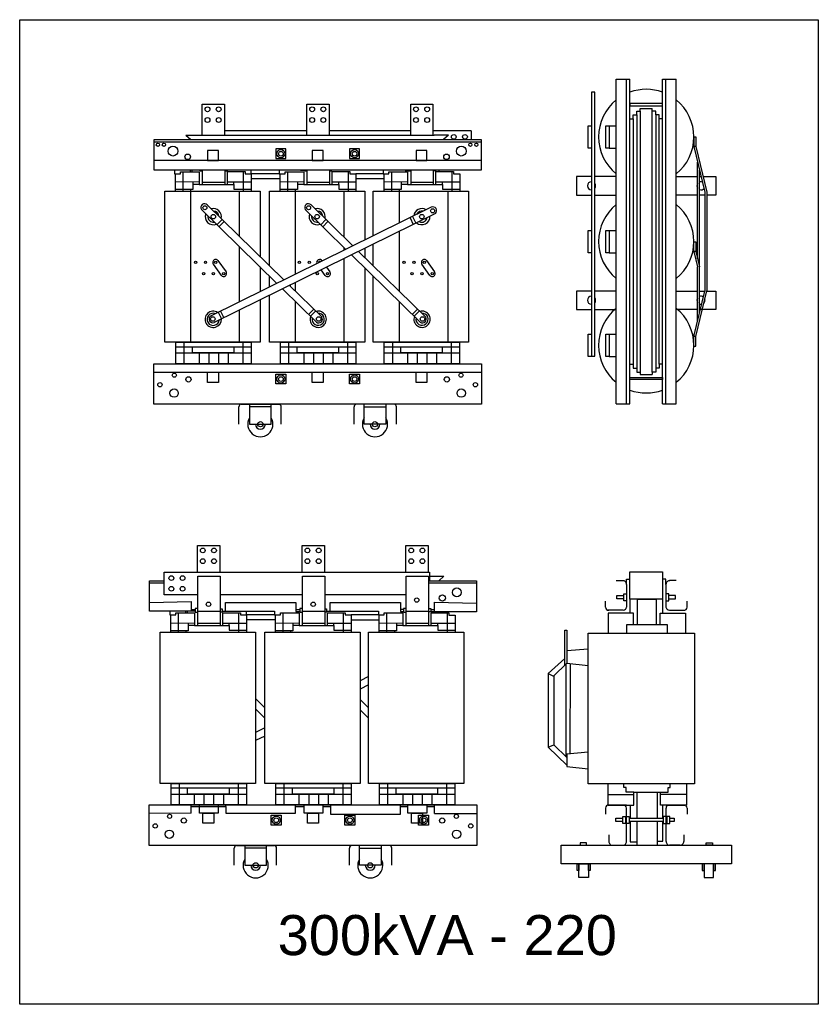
# Model space of a CAD drawing. Header units: millimetres. Extents: x 18098 to 54149, y 8095 to 18524.
# Tile 10 of 17: x 32515 to 35624, y 14689 to 18524. Entities that reach past the tile are written whole.
import ezdxf

# ---------------------------------------------------------------- set-up
doc = ezdxf.new("R2010")
doc.units = ezdxf.units.MM
for name, color, linetype in [('BOBINA', 2, 'Continuous'), ('CULATRA', 1, 'Continuous'), ('DETALHE', 3, 'Continuous'), ('L1', 1, 'Continuous'), ('L2', 2, 'Continuous')]:
    doc.layers.add(name, color=color, linetype=linetype)
doc.styles.get("Standard").update_dxf_attribs({"font": 'arial.ttf'})

msp = doc.modelspace()

# ---------------------------------------------------------------- linework, layer by layer
at = {"layer": 'BOBINA'}
for points in [[(33451, 17432.3), (33451, 17267.7), (33080.1, 17267.7), (33080.1, 17856), (33451, 17856), (33451, 17601.2)], [(33487.6, 17565.4), (33487.6, 17856), (33858.6, 17856), (33858.6, 17665.4)], [(33891.7, 17681.7), (33891.7, 17856), (34262.6, 17856), (34262.6, 17267.7), (33891.7, 17267.7), (33891.7, 17434)], [(33891.7, 17565.4), (33891.7, 17649.6)], [(33858.6, 17633.3), (33858.6, 17597.9)], [(33451, 17560.9), (33451, 17521.7)], [(33487.6, 17482.5), (33487.6, 17525.1)], [(33858.6, 17557.5), (33858.6, 17450.3)], [(33891.7, 17434), (33891.7, 17525.1)], [(33451, 17521.7), (33451, 17464.4)], [(33858.6, 17450.3), (33858.6, 17267.7), (33487.6, 17267.7), (33487.6, 17450.3)]]:
    msp.add_lwpolyline(points, dxfattribs=at)
for points in [[(33061.8, 16138.2), (33432.7, 16138.2), (33432.7, 15549.8), (33061.8, 15549.8)], [(33469.3, 16138.2), (33840.3, 16138.2), (33840.3, 15549.8), (33469.3, 15549.8)], [(33873.4, 16138.2), (34244.3, 16138.2), (34244.3, 15549.8), (33873.4, 15549.8)], [(34727.9, 16135), (35141.4, 16135), (35141.4, 15547.7), (34727.9, 15547.7)]]:
    msp.add_lwpolyline(points, close=True, dxfattribs=at)
at = {"layer": 'CULATRA'}
for p, q in [((33161.9, 18074.4), (33181.6, 18056.9)), ((33633.3, 18090.6), (33312.3, 18090.6)), ((34037.3, 18090.6), (33719.8, 18090.6)), ((34273.1, 18090.6), (34123.9, 18090.6)), ((34184.3, 18074.4), (34128.5, 18074.4)), ((34184.3, 18074.4), (34164.5, 18056.9)), ((34273.1, 18090.6), (34273.1, 18056.9)), ((33038.8, 17937.9), (33038.8, 18056.9)), ((33038.8, 18056.9), (34311.5, 18056.9)), ((33038.8, 18048.2), (34311.5, 18048.2)), ((34311.5, 18056.9), (34311.5, 17937.9)), ((34311.5, 17975.2), (33038.8, 17975.2)), ((34311.5, 17937.9), (33038.8, 17937.9)), ((33118.2, 17937.9), (33118.2, 17924)), ((33118.2, 17924), (33121.9, 17924)), ((33179.1, 17937.9), (33179.1, 17931.6)), ((33185.2, 17937.9), (33185.2, 17931.6)), ((33216.3, 17937.9), (33216.3, 17934.7)), ((33216.3, 17934.7), (33226.9, 17934.7)), ((33322.3, 17934.2), (33313.4, 17934.2)), ((33322.3, 17937.9), (33322.3, 17934.2)), ((33416.7, 17924), (33416.7, 17938.8)), ((33525.7, 17924), (33416.7, 17924)), ((33525.7, 17937.9), (33525.7, 17924)), ((33525.7, 17924), (33529.4, 17924)), ((33608.6, 17937.9), (33608.6, 17937.1)), ((33608.6, 17937.1), (33623.8, 17937.1)), ((33623.8, 17937.9), (33623.8, 17934.7)), ((33623.8, 17934.7), (33634.5, 17934.7)), ((33727.7, 17933.8), (33720.9, 17933.8)), ((33727.7, 17937.9), (33727.7, 17933.8)), ((33929.8, 17924), (33824.2, 17924)), ((33929.8, 17938.8), (33929.8, 17924)), ((33929.8, 17924), (33933.5, 17924)), ((34015.9, 17937.9), (34015.9, 17936.5)), ((34015.9, 17936.5), (34027.9, 17936.5)), ((34027.9, 17937.9), (34027.9, 17934.7)), ((34027.9, 17934.7), (34038.5, 17934.7)), ((34134.2, 17934.9), (34125, 17934.9)), ((34134.2, 17937.9), (34134.2, 17934.9)), ((34148, 17935.2), (34148, 17937.9)), ((33416.7, 17905.7), (33529.4, 17905.7)), ((33824.2, 17904.8), (33933.5, 17904.8)), ((33180.5, 17856), (33180.5, 17267.7)), ((33370.1, 17856), (33370.1, 17680.5)), ((33588, 17856), (33588, 17583.7)), ((33777.6, 17856), (33777.6, 17677.1)), ((33992.1, 17856), (33992.1, 17731.3)), ((34181.7, 17856), (34181.7, 17267.7)), ((33245.2, 17802.9), (33543.9, 17510.2)), ((34117.6, 17793.2), (33258.4, 17369.4)), ((33649.3, 17802.9), (33812.7, 17642.8)), ((33222.4, 17784.8), (33516.5, 17496.7)), ((34133.6, 17769), (33271.8, 17343.9)), ((33626.5, 17784.8), (33785.3, 17629.3)), ((34044.5, 17757.1), (34057.3, 17731.2)), ((33303.4, 17745.9), (33283.2, 17725.3)), ((33311.2, 17738.2), (33291.1, 17717.6)), ((33707.4, 17745.9), (33687.3, 17725.3)), ((33715.3, 17738.2), (33695.1, 17717.6)), ((34034.7, 17752.2), (34047.5, 17726.4)), ((33992.1, 17699.2), (33992.1, 17467)), ((33370.1, 17640.2), (33370.1, 17442.5)), ((33777.6, 17636.8), (33777.6, 17625.5)), ((33807.1, 17607.9), (34074.4, 17346.1)), ((33834.5, 17621.4), (34095, 17366.2)), ((33300.7, 17527.6), (33269.2, 17571.9)), ((33286.7, 17586.4), (33318.7, 17541.5)), ((33588, 17583.7), (33588, 17532)), ((33690.8, 17586.4), (33692.7, 17583.6)), ((33777.6, 17593.4), (33777.6, 17445.8)), ((34112.3, 17527.6), (34080.8, 17571.9)), ((34098.3, 17586.4), (34130.3, 17541.5)), ((33704.8, 17527.6), (33689.1, 17549.7)), ((33709.7, 17559.9), (33722.8, 17541.5)), ((33565.8, 17488.9), (33691, 17366.2)), ((33568.5, 17490.2), (33568.5, 17486.2)), ((33588, 17499.9), (33588, 17467)), ((33538.4, 17475.4), (33670.4, 17346.1)), ((33370.1, 17442.5), (33370.1, 17424.5)), ((33588, 17426.7), (33588, 17267.7)), ((33777.6, 17445.8), (33777.6, 17267.7)), ((33992.1, 17426.7), (33992.1, 17384.4)), ((33287.9, 17384.1), (33300.8, 17358.3)), ((33297.5, 17388.9), (33310.4, 17363.1)), ((33370.1, 17392.4), (33370.1, 17267.7)), ((33659.7, 17396.8), (33639.6, 17376.2)), ((33667.4, 17389.3), (33647.2, 17368.7)), ((33992.1, 17384.4), (33992.1, 17267.7)), ((34063.8, 17396.8), (34043.6, 17376.2)), ((34071.5, 17389.3), (34051.3, 17368.7)), ((33037.5, 17150.6), (34312.9, 17150.6)), ((33409.7, 17026.3), (33409.7, 16948.5)), ((33494.7, 16948.5), (33494.7, 17026.3)), ((33855.7, 16948.5), (33855.7, 17026.3)), ((33940.6, 17026.3), (33940.6, 16948.5)), ((33494.7, 17015.7), (33409.7, 17015.7)), ((33855.7, 17015.7), (33940.6, 17015.7)), ((33409.7, 16948.5), (33494.7, 16948.5)), ((33940.6, 16948.5), (33855.7, 16948.5)), ((34110.2, 16372.7), (34110.2, 16339)), ((33020.5, 16220), (33020.5, 16339)), ((33020.5, 16339), (33077.3, 16339)), ((34106.7, 16339), (34293.2, 16339)), ((34110.2, 16356.5), (34166, 16356.5)), ((34166, 16356.5), (34146.2, 16339)), ((34293.2, 16339), (34293.2, 16217.3)), ((33020.5, 16330.3), (33077.3, 16330.3)), ((34106.7, 16330.3), (34293.2, 16330.3)), ((33020.5, 16254.5), (33182.5, 16257.4)), ((33182.5, 16257.4), (33182.5, 16220)), ((33295.1, 16284.7), (33616.2, 16284.7)), ((33702.6, 16284.7), (34020.2, 16284.7)), ((33198, 16220), (33020.5, 16220)), ((33099.9, 16220), (33099.9, 16206.1)), ((33160.8, 16220), (33160.8, 16213.7)), ((33166.9, 16220), (33166.9, 16213.7)), ((33182.5, 16226.3), (33198, 16226.3)), ((33208.6, 16230.9), (33198, 16230.9)), ((33198, 16230.9), (33198, 16216.8)), ((33295.1, 16229.6), (33304, 16229.6)), ((33304, 16229.6), (33304, 16216.3)), ((33304, 16220.9), (33507.4, 16220.9)), ((33316.1, 16220.9), (33316.1, 16254.6)), ((33316.1, 16254.6), (33590.3, 16254.6)), ((33398.4, 16206.1), (33398.4, 16220.9)), ((33507.4, 16220.9), (33507.4, 16206.1)), ((33590.3, 16254.6), (33590.3, 16219.2)), ((33590.3, 16226.2), (33605.5, 16226.2)), ((33590.3, 16219.2), (33605.5, 16219.2)), ((33616.2, 16230.9), (33605.5, 16230.9)), ((33605.5, 16230.9), (33605.5, 16216.8)), ((33702.6, 16229.2), (33709.4, 16229.2)), ((33709.4, 16229.2), (33709.4, 16215.9)), ((33709.4, 16220.9), (33911.5, 16220.9)), ((33723.8, 16220.9), (33723.8, 16254.3)), ((33723.8, 16254.3), (33997.6, 16254.3)), ((33911.5, 16220.9), (33911.5, 16206.1)), ((33997.6, 16254.3), (33997.6, 16218.6)), ((34009.6, 16226.7), (33997.6, 16226.7)), ((34020.2, 16230.9), (34009.6, 16230.9)), ((34009.6, 16230.9), (34009.6, 16216.8)), ((34106.7, 16230.5), (34115.9, 16230.5)), ((34115.9, 16230.5), (34115.9, 16217.1)), ((34115.9, 16226.3), (34129.7, 16226.3)), ((34129.7, 16217.3), (34129.7, 16255.7)), ((34129.7, 16255.7), (34293.2, 16251.8)), ((33099.9, 16206.1), (33103.6, 16206.1)), ((33198, 16216.8), (33208.6, 16216.8)), ((33304, 16216.3), (33295.1, 16216.3)), ((33507.4, 16206.1), (33398.4, 16206.1)), ((33398.4, 16187.8), (33511.1, 16187.8)), ((33507.4, 16206.1), (33511.1, 16206.1)), ((33605.5, 16216.8), (33616.2, 16216.8)), ((33709.4, 16215.9), (33702.6, 16215.9)), ((33911.5, 16206.1), (33805.9, 16206.1)), ((33805.9, 16186.9), (33915.2, 16186.9)), ((33911.5, 16206.1), (33915.2, 16206.1)), ((33997.6, 16218.6), (34009.6, 16218.6)), ((34009.6, 16216.8), (34020.2, 16216.8)), ((34115.9, 16217.1), (34106.7, 16217.1)), ((34293.2, 16217.3), (34116.6, 16217.3)), ((34804.7, 15547.7), (34804.7, 15465)), ((34867.5, 15533.2), (34867.5, 15547.7)), ((34875.7, 15533.2), (34867.5, 15533.2)), ((34875.7, 15515.9), (34875.7, 15533.2)), ((35039.4, 15515.9), (35039.4, 15533.2)), ((35039.4, 15533.2), (35047.6, 15533.2)), ((35047.6, 15533.2), (35047.6, 15547.7)), ((35110.4, 15547.7), (35110.4, 15465)), ((34804.7, 15506.4), (34905.7, 15506.4)), ((34905.7, 15515.9), (34875.7, 15515.9)), ((34905.7, 15465), (34905.7, 15515.9)), ((34905.7, 15515.9), (35009.4, 15515.9)), ((34917.7, 15515.9), (34917.7, 15414.7)), ((34997.2, 15515.9), (34997.2, 15414.7)), ((35009.4, 15465), (35009.4, 15515.9)), ((35009.4, 15515.9), (35039.4, 15515.9)), ((35110.4, 15506.4), (35009.4, 15506.4)), ((33183.1, 15434.3), (33183.1, 15466.2)), ((33183.1, 15459), (33214.8, 15459)), ((33214.8, 15459), (33317.5, 15459)), ((33317.5, 15459), (33317.5, 15466.2)), ((33317.5, 15459), (33317.5, 15433.3)), ((33589.5, 15433.3), (33589.5, 15466.2)), ((33589.5, 15459.3), (33622.3, 15459.3)), ((33695.7, 15459.7), (33725, 15459.7)), ((33725, 15466.2), (33725, 15430.4)), ((33998.1, 15430.4), (33998.1, 15466.2)), ((33998.1, 15459.2), (34026.4, 15459.2)), ((34099.7, 15459.9), (34129.9, 15459.9)), ((34129.9, 15431.9), (34129.9, 15466.2)), ((34891.2, 15465), (34891.2, 15414.7)), ((35019, 15414.7), (35019, 15465)), ((33183.1, 15434.3), (33019.2, 15432.8)), ((33317.5, 15433.3), (33589.5, 15433.3)), ((33725, 15430.4), (33998.1, 15430.4)), ((34129.9, 15431.9), (34294.6, 15431.9)), ((34891.2, 15401.4), (34891.2, 15322.5)), ((34917.7, 15401.4), (34917.7, 15308.8)), ((34997.2, 15401.4), (34997.2, 15308.8)), ((35019, 15324.7), (35019, 15401.4)), ((33391.4, 15308.4), (33391.4, 15230.6)), ((33476.4, 15230.6), (33476.4, 15308.4)), ((33837.4, 15230.6), (33837.4, 15308.4)), ((33922.3, 15308.4), (33922.3, 15230.6)), ((34891.2, 15322.5), (34917.7, 15322.5)), ((34997.2, 15324.7), (35019, 15324.7)), ((33476.4, 15297.8), (33391.4, 15297.8)), ((33837.4, 15297.8), (33922.3, 15297.8)), ((33391.4, 15230.6), (33476.4, 15230.6)), ((33922.3, 15230.6), (33837.4, 15230.6))]:
    msp.add_line(p, q, dxfattribs=at)
for points in [[(33512.5, 17982.5), (33551.7, 17982.5), (33551.7, 18020.8), (33512.5, 18020.8)], [(33799.4, 17982.5), (33838.5, 17982.5), (33838.5, 18020.8), (33799.4, 18020.8)], [(33037.5, 17184.1), (34312.9, 17184.1), (34312.9, 17026.3), (33037.5, 17026.3)], [(33512.5, 17143.3), (33551.7, 17143.3), (33551.7, 17105.1), (33512.5, 17105.1)], [(33799.4, 17143.3), (33838.5, 17143.3), (33838.5, 17105.1), (33799.4, 17105.1)], [(33019.2, 15466.2), (34294.6, 15466.2), (34294.6, 15308.4), (33019.2, 15308.4)], [(33494.2, 15425.5), (33533.4, 15425.5), (33533.4, 15387.2), (33494.2, 15387.2)], [(33781.1, 15425.5), (33820.2, 15425.5), (33820.2, 15387.2), (33781.1, 15387.2)], [(34067.8, 15425.5), (34107, 15425.5), (34107, 15387.2), (34067.8, 15387.2)], [(34622.8, 15308.8), (35285.9, 15308.8), (35285.9, 15236.5), (34622.8, 15236.5)], [(34697, 15308.8), (34721.1, 15308.8), (34721.1, 15317.8), (34697, 15317.8)], [(35211.7, 15308.8), (35187.6, 15308.8), (35187.6, 15317.8), (35211.7, 15317.8)], [(34685, 15236.5), (34692.4, 15236.5), (34692.4, 15209.9), (34685, 15209.9)], [(34692.4, 15236.5), (34729.1, 15236.5), (34729.1, 15183.4), (34692.4, 15183.4)], [(34729.1, 15236.5), (34736.5, 15236.5), (34736.5, 15209.9), (34729.1, 15209.9)], [(35179.7, 15236.5), (35172.2, 15236.5), (35172.2, 15209.9), (35179.7, 15209.9)], [(35216.3, 15236.5), (35179.7, 15236.5), (35179.7, 15183.4), (35216.3, 15183.4)], [(35223.8, 15236.5), (35216.3, 15236.5), (35216.3, 15209.9), (35223.8, 15209.9)]]:
    msp.add_lwpolyline(points, close=True, dxfattribs=at)
for points in [[(34740.9, 17912.9), (34682.9, 17912.9), (34682.9, 17840.6), (34740.9, 17840.6)], [(34837.1, 17912.9), (34754.7, 17912.9)], [(35071.2, 17912.9), (35154.1, 17912.9)], [(35161.9, 17912.9), (35167.9, 17912.9)], [(35175.6, 17912.9), (35225.5, 17912.9), (35225.5, 17840.6), (35190.3, 17840.6)], [(34754.7, 17840.6), (34837.1, 17840.6)], [(35154.1, 17840.6), (35071.2, 17840.6)], [(35182.6, 17840.6), (35161.9, 17840.6)], [(34740.9, 17467), (34682.9, 17467), (34682.9, 17394.7), (34740.9, 17394.7)], [(34837.1, 17467), (34754.7, 17467)], [(35071.2, 17467), (35154.1, 17467)], [(35161.9, 17467), (35182.6, 17467)], [(35190.3, 17467), (35225.5, 17467), (35225.5, 17394.7), (35161.9, 17394.7)], [(34754.7, 17394.7), (34837.1, 17394.7)], [(35154.1, 17394.7), (35071.2, 17394.7)]]:
    msp.add_lwpolyline(points, dxfattribs=at)
for centre, radius in [((33053.3, 18036.6), 6.21), ((33076.6, 18036.6), 6.21), ((33111.9, 18011.8), 19.2), ((34234.3, 18011.8), 19.2), ((34269.5, 18036.6), 6.21), ((34292.8, 18036.6), 6.21), ((33169.4, 17989.5), 10.8), ((33532.1, 18001.7), 15.8), ((33532.1, 18001.7), 9.16), ((33818.9, 18001.7), 15.8), ((33818.9, 18001.7), 9.16), ((34176.8, 17989.5), 10.8), ((33236.1, 17791.3), 7.78), ((33640.1, 17791.3), 7.78), ((33269, 17756.7), 8.67), ((33673.1, 17756.7), 8.67), ((34080.6, 17756.7), 8.67), ((34122.7, 17779.3), 7.78), ((33200.2, 17578.5), 4.45), ((33238.5, 17578.5), 4.45), ((33278.5, 17578.5), 4.45), ((33604.2, 17578.5), 4.45), ((33642.6, 17578.5), 4.45), ((34011.7, 17578.5), 4.45), ((34050.1, 17578.5), 4.45), ((34090.1, 17578.5), 4.45), ((33231.1, 17534.9), 4.45), ((33269.4, 17534.9), 4.45), ((33309.4, 17534.9), 4.45), ((33673.5, 17534.9), 4.45), ((33713.5, 17534.9), 4.45), ((34042.6, 17534.9), 4.45), ((34081, 17534.9), 4.45), ((34121, 17534.9), 4.45), ((33267, 17358.1), 8.94), ((33679.4, 17358.1), 8.94), ((34083.4, 17358.1), 8.94), ((33117.1, 17139.4), 8.06), ((33532.1, 17124.2), 15.8), ((33818.9, 17124.2), 15.8), ((34233.3, 17139.4), 8.06), ((33061.1, 17102.1), 8.48), ((33172.3, 17122.9), 10.2), ((33532.1, 17124.2), 9.16), ((33818.9, 17124.2), 9.16), ((34178.1, 17122.9), 10.2), ((34289.3, 17102.1), 8.48), ((33116.3, 17069.4), 16.1), ((34234.1, 17069.4), 16.1), ((33452.2, 16948.5), 10.1), ((33898.2, 16948.5), 10.1), ((34216.9, 16293.6), 17.4), ((34060.7, 16263.4), 8.61), ((34160.5, 16271.5), 11.8), ((33250.3, 16247.2), 8.61), ((33657.8, 16247.2), 8.61), ((33098.8, 15421.6), 8.06), ((33154, 15405), 10.2), ((33513.8, 15406.3), 15.8), ((33513.8, 15406.3), 9.16), ((33800.6, 15406.3), 15.8), ((33800.6, 15406.3), 9.16), ((34087.4, 15406.3), 15.8), ((34087.4, 15406.3), 9.16), ((34159.8, 15405), 10.2), ((34215, 15421.6), 8.06), ((33042.8, 15384.2), 8.48), ((34271, 15384.2), 8.48), ((33098, 15351.6), 16.1), ((34215.8, 15351.6), 16.1), ((33433.9, 15230.6), 10.1), ((33879.9, 15230.6), 10.1)]:
    msp.add_circle(centre, radius, dxfattribs=at)
for centre, radius, start, end in [((33235.1, 17792.2), 14.7, 46.642, 210.024), ((33639.2, 17792.2), 14.7, 46.642, 210.024), ((34123.8, 17779.9), 14.7, 311.8674, 115.2494), ((33269, 17756.7), 31.5, 159.0021, 292.1868), ((33269, 17756.7), 31.5, 159.0021, 292.1868), ((33269, 17756.7), 21.7, 170.7808, 280.4081), ((33269, 17756.7), 31.5, 346.7722, 104.4167), ((33269, 17756.7), 31.5, 346.7722, 104.4167), ((33269, 17756.7), 21.7, 4.2638, 86.9251), ((33673.1, 17756.7), 31.5, 159.0021, 292.1868), ((33673.1, 17756.7), 31.5, 159.0021, 292.1868), ((33673.1, 17756.7), 21.7, 170.7808, 280.4081), ((33673.1, 17756.7), 31.5, 346.7722, 104.4167), ((33673.1, 17756.7), 31.5, 346.7722, 104.4167), ((33673.1, 17756.7), 21.7, 4.2638, 86.9251), ((34080.6, 17756.7), 31.5, 57.4747, 175.1192), ((34080.6, 17756.7), 31.5, 57.4747, 175.1192), ((34080.6, 17756.7), 31.5, 229.7046, 2.8893), ((34080.6, 17756.7), 31.5, 229.7046, 2.8893), ((34080.6, 17756.7), 21.7, 74.9663, 157.6276), ((34080.6, 17756.7), 21.7, 241.4833, 351.1106), ((33278.5, 17578.5), 11.4, 26.9095, 215.3387), ((33682.6, 17578.5), 11.4, 26.9095, 205.7743), ((33682.6, 17578.5), 4.45, 27.4774, 205.0295), ((34090.1, 17578.5), 11.4, 26.9095, 215.3387), ((33309.4, 17534.9), 11.4, 210.637, 35.4323), ((33713.5, 17534.9), 11.4, 210.637, 35.4323), ((34121, 17534.9), 11.4, 210.637, 35.4323), ((33268.6, 17356.6), 31.7, 56.8542, 2.7277), ((33268.6, 17356.6), 23.7, 69.111, 353.8189), ((33266.7, 17357.5), 14.5, 124.871, 290.4644), ((33677.3, 17357.2), 31.7, 159.3603, 105.2339), ((33677.3, 17357.2), 23.7, 168.2691, 92.9771), ((34081.4, 17357.2), 31.7, 159.3603, 105.2339), ((34081.4, 17357.2), 23.7, 168.2691, 92.9771), ((33679.4, 17357.5), 14.5, 231.6236, 37.217), ((34083.5, 17357.5), 14.5, 231.6236, 37.217), ((33452.2, 16948.5), 49, 150.1435, 29.8565), ((33452.2, 16948.5), 19.3, 180, 0), ((33898.2, 16948.5), 49, 150.1435, 29.8565), ((33898.2, 16948.5), 19.3, 180, 0), ((33433.9, 15230.6), 49, 150.1435, 29.8565), ((33433.9, 15230.6), 19.3, 180, 0), ((33879.9, 15230.6), 49, 150.1435, 29.8565), ((33879.9, 15230.6), 19.3, 180, 0)]:
    msp.add_arc(centre, radius, start, end, dxfattribs=at)
at = {"layer": 'DETALHE'}
for p, q in [((33377.4, 17026.3), (33524.7, 17026.3)), ((33973, 17026.3), (33825.7, 17026.3)), ((33368.8, 16949.1), (33368.8, 17015.8)), ((33533.3, 16949.1), (33533.3, 17015.8)), ((33817.1, 16949.1), (33817.1, 17015.8)), ((33981.6, 16949.1), (33981.6, 17015.8)), ((34837.1, 16339.1), (34863.6, 16339.1)), ((35071.2, 16339.1), (35044.7, 16339.1)), ((34877.5, 16324.4), (34877.5, 16235.8)), ((35030.9, 16324.4), (35030.9, 16235.8)), ((34795.2, 16235.8), (34795.2, 16259.2)), ((35113.2, 16235.8), (35113.2, 16259.2)), ((34864.2, 16224.2), (34804.7, 16224.2)), ((35044.2, 16224.2), (35103.6, 16224.2)), ((34795.2, 15453.4), (34795.2, 15430)), ((34804.7, 15465), (34905.7, 15465)), ((34877.5, 15465), (34804.7, 15465)), ((34877.5, 15323.4), (34877.5, 15453.4)), ((35110.4, 15465), (35009.4, 15465)), ((35104, 15465), (35009.4, 15465)), ((35031.3, 15465), (35104, 15465)), ((35031.3, 15323.4), (35031.3, 15453.4)), ((35113.5, 15453.4), (35113.5, 15430)), ((34808.5, 15349.3), (34808.5, 15323.4)), ((35100.3, 15349.3), (35100.3, 15323.4)), ((33359.1, 15308.4), (33506.4, 15308.4)), ((33954.7, 15308.4), (33807.4, 15308.4)), ((34822.3, 15308.8), (34863.6, 15308.8)), ((35086.4, 15308.8), (35045.1, 15308.8)), ((33350.5, 15231.3), (33350.5, 15297.9)), ((33515, 15231.3), (33515, 15297.9)), ((33798.8, 15231.3), (33798.8, 15297.9)), ((33963.3, 15231.3), (33963.3, 15297.9))]:
    msp.add_line(p, q, dxfattribs=at)
for centre, radius, start, end in [((33379.5, 17015.8), 10.7, 101.207, 180), ((33522.6, 17015.8), 10.7, 0, 78.793), ((33827.8, 17015.8), 10.7, 101.207, 180), ((33970.9, 17015.8), 10.7, 0, 78.793), ((34862.8, 16324.4), 14.7, 0, 93.3125), ((35045.6, 16324.4), 14.7, 86.6875, 180), ((34806.9, 16235.8), 11.7, 180, 277.5762), ((34864.2, 16237.5), 13.3, 269.8365, 352.5873), ((35044.1, 16237.5), 13.3, 187.4127, 270.1635), ((35101.4, 16235.8), 11.7, 262.4238, 0), ((34806.9, 15453.4), 11.7, 82.4238, 180), ((34865.7, 15453.4), 11.7, 0, 97.5762), ((35043, 15453.4), 11.7, 82.4238, 180), ((35101.8, 15453.4), 11.7, 0, 97.5762), ((33361.2, 15297.9), 10.7, 101.207, 180), ((33504.3, 15297.9), 10.7, 0, 78.793), ((33809.5, 15297.9), 10.7, 101.207, 180), ((33952.6, 15297.9), 10.7, 0, 78.793), ((34823.2, 15323.4), 14.7, 180, 273.3125), ((34862.8, 15323.4), 14.7, 266.6875, 0), ((35046, 15323.4), 14.7, 180, 273.3125), ((35085.6, 15323.4), 14.7, 266.6875, 0)]:
    msp.add_arc(centre, radius, start, end, dxfattribs=at)
at = {"layer": 'L1'}
for p, q in [((34837.1, 17027.1), (34837.1, 18292)), ((34837.1, 18292), (34890.7, 18292)), ((34877.5, 17027.1), (34877.5, 18292)), ((34890.7, 17027.1), (34890.7, 18292)), ((35017.6, 17027.1), (35017.6, 18292)), ((35017.6, 18292), (35071.2, 18292)), ((35030.9, 17027.1), (35030.9, 18292)), ((35071.2, 17027.1), (35071.2, 18292)), ((33225.7, 18074.4), (33225.7, 18194.5)), ((33225.7, 18194.5), (33312.3, 18194.5)), ((33312.3, 18194.5), (33312.3, 18074.4)), ((33633.3, 18074.4), (33633.3, 18194.5)), ((33633.3, 18194.5), (33719.8, 18194.5)), ((33719.8, 18194.5), (33719.8, 18074.4)), ((34037.3, 18074.4), (34037.3, 18194.5)), ((34037.3, 18194.5), (34123.9, 18194.5)), ((34123.9, 18194.5), (34123.9, 18074.4)), ((34930.9, 18167.7), (34930.9, 18177.3)), ((34930.9, 18177.3), (34977.5, 18177.3)), ((34977.5, 18167.7), (34977.5, 18177.3)), ((34890.5, 18137.3), (34903.6, 18137.3)), ((34903.6, 18137.3), (34903.6, 18152.5)), ((34903.6, 18152.5), (34917.2, 18152.5)), ((34903.6, 18137.3), (34903.6, 17181.7)), ((34917.2, 18152.5), (34917.2, 18167.7)), ((34917.2, 18167.7), (34930.9, 18167.7)), ((34917.2, 18152.5), (34917.2, 17166.5)), ((34930.9, 18167.7), (34930.9, 17151.3)), ((34991.1, 18167.7), (34977.5, 18167.7)), ((34977.5, 17151.3), (34977.5, 18167.7)), ((34991.1, 18152.5), (34991.1, 18167.7)), ((35004.8, 18152.5), (34991.1, 18152.5)), ((34991.1, 18152.5), (34991.1, 17166.5)), ((35004.8, 18137.3), (35004.8, 18152.5)), ((35017.8, 18137.3), (35004.8, 18137.3)), ((35004.8, 17181.7), (35004.8, 18137.3)), ((34809.9, 18110.3), (34837.1, 18110.3)), ((33161.9, 18074.4), (34128.5, 18074.4)), ((35139.6, 18067), (35139.6, 18029.7)), ((35139.6, 18067), (35147.4, 18067)), ((35147.4, 18067), (35147.4, 18029.7)), ((34809.9, 18023.8), (34837.1, 18023.8)), ((35139.6, 18029.7), (35182.6, 17852.2)), ((35147.4, 18029.7), (35139.6, 18029.7)), ((35147.4, 18029.7), (35190.3, 17852)), ((35154.1, 17592.7), (35154.1, 17968.3)), ((33121.9, 17856), (33121.9, 17924)), ((33121.9, 17924), (33140.9, 17924)), ((33140.9, 17924), (33140.9, 17931.6)), ((33140.9, 17931.6), (33213.6, 17931.6)), ((33140.9, 17924), (33140.9, 17924)), ((33150.4, 17931.6), (33150.4, 17856)), ((33213.6, 17931.6), (33213.6, 17924)), ((33213.6, 17924), (33213.6, 17882.1)), ((33226.9, 17882.1), (33226.9, 17937.9)), ((33313.4, 17937.9), (33313.4, 17882.1)), ((33323.8, 17882.1), (33323.8, 17932)), ((33323.8, 17932), (33392.9, 17932)), ((33385.8, 17932), (33385.8, 17856)), ((33392.9, 17932), (33392.9, 17924)), ((33392.9, 17924), (33416.7, 17924)), ((33416.7, 17924), (33416.7, 17856)), ((33529.4, 17856), (33529.4, 17924)), ((33529.4, 17924), (33548.4, 17924)), ((33548.4, 17924), (33548.4, 17931.6)), ((33548.4, 17931.6), (33621.1, 17931.6)), ((33548.4, 17924), (33548.4, 17924)), ((33557.9, 17931.6), (33557.9, 17856)), ((33621.1, 17931.6), (33621.1, 17924)), ((33621.1, 17924), (33621.1, 17882.1)), ((33634.5, 17882.1), (33634.5, 17937.9)), ((33720.9, 17937.9), (33720.9, 17882.1)), ((33731.3, 17879.2), (33731.3, 17932)), ((33731.3, 17932), (33800.4, 17932)), ((33793.3, 17932), (33793.3, 17856)), ((33800.4, 17932), (33800.4, 17924)), ((33800.4, 17924), (33824.2, 17924)), ((33824.2, 17924), (33824.2, 17856)), ((33933.5, 17856), (33933.5, 17924)), ((33933.5, 17924), (33952.5, 17924)), ((33952.5, 17924), (33952.5, 17931.6)), ((33952.5, 17931.6), (34025.2, 17931.6)), ((33952.5, 17924), (33952.5, 17924)), ((33962, 17931.6), (33962, 17856)), ((34025.2, 17931.6), (34025.2, 17924)), ((34025.2, 17924), (34025.2, 17882.1)), ((34038.5, 17882.1), (34038.5, 17937.9)), ((34125, 17937.9), (34125, 17882.1)), ((34135.4, 17879.2), (34135.4, 17932)), ((34135.4, 17932), (34204.5, 17932)), ((34197.4, 17932), (34197.4, 17856)), ((34204.5, 17932), (34204.5, 17923.2)), ((34204.5, 17923.2), (34228.3, 17923.2)), ((34228.3, 17923.2), (34228.3, 17856)), ((35161.9, 17560.6), (35161.9, 17937.6)), ((33121.9, 17891.7), (33213.6, 17893.2)), ((33188.9, 17892.8), (33188.9, 17862.1)), ((33213.6, 17882.1), (33188.9, 17882.1)), ((33213.6, 17882.1), (33349.5, 17882.1)), ((33226.9, 17891.5), (33313.4, 17891.5)), ((33323.8, 17891.6), (33416.7, 17891.6)), ((33349.5, 17882.1), (33349.5, 17891.6)), ((33349.5, 17882.1), (33349.5, 17863.7)), ((33529.4, 17891.7), (33621.1, 17893.2)), ((33596.4, 17892.8), (33596.4, 17862.1)), ((33621.1, 17882.1), (33596.4, 17882.1)), ((33621.1, 17882.1), (33757, 17882.1)), ((33634.5, 17891.5), (33720.9, 17891.5)), ((33731.3, 17891.6), (33824.2, 17891.6)), ((33757, 17882.1), (33757, 17891.6)), ((33757, 17882.1), (33757, 17863.7)), ((33933.5, 17891.7), (34025.2, 17893.2)), ((34000.5, 17892.8), (34000.5, 17862.1)), ((34025.2, 17882.1), (34000.5, 17882.1)), ((34025.2, 17882.1), (34161, 17882.1)), ((34038.5, 17891.5), (34125, 17891.5)), ((34135.4, 17891.6), (34228.3, 17891.6)), ((34161, 17882.1), (34161, 17891.6)), ((34161, 17882.1), (34161, 17863.7)), ((33188.9, 17862.1), (33121.9, 17862.1)), ((33180.5, 17862.1), (33180.5, 17856)), ((33349.5, 17863.7), (33416.7, 17863.7)), ((33596.4, 17862.1), (33529.4, 17862.1)), ((33588, 17862.1), (33588, 17856)), ((33757, 17863.7), (33824.2, 17863.7)), ((34000.5, 17862.1), (33933.5, 17862.1)), ((33992.1, 17862.1), (33992.1, 17856)), ((34161, 17863.7), (34228.3, 17863.7)), ((35182.6, 17852.2), (35182.6, 17466.9)), ((35190.3, 17852), (35190.3, 17467.1)), ((34809.9, 17702.8), (34837.1, 17702.8)), ((35139.6, 17620.8), (35139.6, 17658.1)), ((35139.6, 17658.1), (35147.4, 17658.1)), ((35147.4, 17658.1), (35147.4, 17620.8)), ((34809.9, 17616.3), (34837.1, 17616.3)), ((35139.6, 17620.8), (35154.1, 17560.8)), ((35147.4, 17620.8), (35139.6, 17620.8)), ((35147.4, 17620.8), (35161.9, 17560.6)), ((35154.1, 17349.3), (35154.1, 17560.8)), ((35161.9, 17381.4), (35161.9, 17560.6)), ((35139.6, 17289.3), (35182.6, 17466.9)), ((35147.4, 17289.3), (35190.3, 17467.1)), ((34809.9, 17298.7), (34837.1, 17298.7)), ((35139.6, 17252), (35139.6, 17289.3)), ((35147.4, 17289.3), (35139.6, 17289.3)), ((35147.4, 17252), (35147.4, 17289.3)), ((33122.7, 17250.1), (33416.3, 17250.1)), ((33122.7, 17225.9), (33416.3, 17225.9)), ((33213.3, 17225.9), (33213.3, 17184.1)), ((33251, 17225.9), (33251, 17184.1)), ((33288.6, 17225.9), (33288.6, 17184.1)), ((33326.3, 17225.9), (33326.3, 17184.1)), ((33530.2, 17250.1), (33823.8, 17250.1)), ((33530.2, 17225.9), (33823.8, 17225.9)), ((33620.8, 17225.9), (33620.8, 17184.1)), ((33658.5, 17225.9), (33658.5, 17184.1)), ((33696.1, 17225.9), (33696.1, 17184.1)), ((33733.8, 17225.9), (33733.8, 17184.1)), ((33934.3, 17250.1), (34227.9, 17250.1)), ((33934.3, 17225.9), (34227.9, 17225.9)), ((34024.9, 17225.9), (34024.9, 17184.1)), ((34062.5, 17225.9), (34062.5, 17184.1)), ((34100.2, 17225.9), (34100.2, 17184.1)), ((34137.9, 17225.9), (34137.9, 17184.1)), ((35139.6, 17252), (35147.4, 17252)), ((34809.9, 17212.2), (34837.1, 17212.2)), ((34890.5, 17181.7), (34903.6, 17181.7)), ((34903.6, 17181.7), (34903.6, 17166.5)), ((35017.8, 17181.7), (35004.8, 17181.7)), ((35004.8, 17181.7), (35004.8, 17166.5)), ((34903.6, 17166.5), (34917.2, 17166.5)), ((34917.2, 17166.5), (34917.2, 17151.3)), ((34917.2, 17151.3), (34930.9, 17151.3)), ((34930.9, 17151.3), (34930.9, 17141.8)), ((34930.9, 17141.8), (34977.5, 17141.8)), ((34977.5, 17151.3), (34977.5, 17141.8)), ((34991.1, 17151.3), (34977.5, 17151.3)), ((35004.8, 17166.5), (34991.1, 17166.5)), ((34991.1, 17166.5), (34991.1, 17151.3)), ((34837.1, 17027.1), (34890.7, 17027.1)), ((35017.6, 17027.1), (35071.2, 17027.1)), ((33207.4, 16372.7), (33207.4, 16476.6)), ((33207.4, 16476.6), (33294, 16476.6)), ((33294, 16476.6), (33294, 16372.7)), ((33615, 16372.7), (33615, 16476.6)), ((33615, 16476.6), (33701.5, 16476.6)), ((33701.5, 16476.6), (33701.5, 16372.7)), ((34019, 16372.7), (34019, 16476.6)), ((34019, 16476.6), (34105.6, 16476.6)), ((34105.6, 16476.6), (34105.6, 16372.7)), ((33077.3, 16283.8), (33077.3, 16372.7)), ((33077.3, 16372.7), (34110.2, 16372.7)), ((33208.6, 16164.2), (33208.6, 16356.5)), ((33208.6, 16356.5), (33295.1, 16356.5)), ((33295.1, 16356.5), (33295.1, 16164.2)), ((33616.2, 16164.2), (33616.2, 16356.5)), ((33616.2, 16356.5), (33702.6, 16356.5)), ((33702.6, 16356.5), (33702.6, 16164.2)), ((34020.2, 16164.2), (34020.2, 16356.5)), ((34020.2, 16356.5), (34106.7, 16356.5)), ((34106.7, 16356.5), (34106.7, 16164.2)), ((34877.5, 16324.4), (34877.5, 16344.9)), ((34877.5, 16344.9), (34890.7, 16344.9)), ((35030.9, 16344.9), (35017.6, 16344.9)), ((35030.9, 16324.4), (35030.9, 16344.9)), ((33208.6, 16283.8), (33077.3, 16283.8)), ((34890.7, 16266.6), (34890.7, 16212.4)), ((35017.6, 16266.6), (35017.6, 16212.4)), ((33208.6, 16220.9), (33295.1, 16220.9)), ((33616.2, 16220.9), (33702.6, 16220.9)), ((34020.2, 16220.9), (34106.7, 16220.9)), ((33103.6, 16138.2), (33103.6, 16206.1)), ((33103.6, 16206.1), (33122.6, 16206.1)), ((33122.6, 16206.1), (33122.6, 16213.7)), ((33122.6, 16213.7), (33195.3, 16213.7)), ((33122.6, 16206.1), (33122.6, 16206.1)), ((33132.1, 16213.7), (33132.1, 16138.2)), ((33195.3, 16213.7), (33195.3, 16206.1)), ((33195.3, 16206.1), (33195.3, 16164.2)), ((33305.5, 16164.2), (33305.5, 16214.1)), ((33305.5, 16214.1), (33374.6, 16214.1)), ((33367.5, 16214.1), (33367.5, 16138.2)), ((33374.6, 16214.1), (33374.6, 16206.1)), ((33374.6, 16206.1), (33398.4, 16206.1)), ((33398.4, 16206.1), (33398.4, 16138.2)), ((33511.1, 16138.2), (33511.1, 16206.1)), ((33511.1, 16206.1), (33530.1, 16206.1)), ((33530.1, 16206.1), (33530.1, 16213.7)), ((33530.1, 16213.7), (33602.8, 16213.7)), ((33530.1, 16206.1), (33530.1, 16206.1)), ((33539.6, 16213.7), (33539.6, 16138.2)), ((33602.8, 16213.7), (33602.8, 16206.1)), ((33602.8, 16206.1), (33602.8, 16164.2)), ((33713, 16161.3), (33713, 16214.1)), ((33713, 16214.1), (33782.1, 16214.1)), ((33775, 16214.1), (33775, 16138.2)), ((33782.1, 16214.1), (33782.1, 16206.1)), ((33782.1, 16206.1), (33805.9, 16206.1)), ((33805.9, 16206.1), (33805.9, 16138.2)), ((33915.2, 16138.2), (33915.2, 16206.1)), ((33915.2, 16206.1), (33934.2, 16206.1)), ((33934.2, 16206.1), (33934.2, 16213.7)), ((33934.2, 16213.7), (34006.9, 16213.7)), ((33934.2, 16206.1), (33934.2, 16206.1)), ((33943.7, 16213.7), (33943.7, 16138.2)), ((34006.9, 16213.7), (34006.9, 16206.1)), ((34006.9, 16206.1), (34006.9, 16164.2)), ((34117.1, 16161.3), (34117.1, 16214.1)), ((34117.1, 16214.1), (34186.2, 16214.1)), ((34179.1, 16214.1), (34179.1, 16138.2)), ((34186.2, 16214.1), (34186.2, 16205.3)), ((34186.2, 16205.3), (34210, 16205.3)), ((34210, 16205.3), (34210, 16138.2)), ((34904.5, 16212.4), (34806.1, 16212.4)), ((34806.1, 16212.4), (34806.1, 16135)), ((34904.5, 16166.6), (34904.5, 16212.4)), ((35008.7, 16166.6), (35008.7, 16212.4)), ((35008.7, 16212.4), (35107.1, 16212.4)), ((35107.1, 16212.4), (35107.1, 16135)), ((33103.6, 16173.9), (33195.3, 16175.4)), ((33170.6, 16144.2), (33103.6, 16144.2)), ((33162.2, 16144.2), (33162.2, 16138.2)), ((33170.6, 16175), (33170.6, 16144.2)), ((33195.3, 16164.2), (33170.6, 16164.2)), ((33195.3, 16164.2), (33331.2, 16164.2)), ((33208.6, 16173.6), (33295.1, 16173.6)), ((33305.5, 16173.7), (33398.4, 16173.7)), ((33331.2, 16164.2), (33331.2, 16173.7)), ((33331.2, 16164.2), (33331.2, 16145.8)), ((33331.2, 16145.8), (33398.4, 16145.8)), ((33511.1, 16173.9), (33602.8, 16175.4)), ((33578.1, 16144.2), (33511.1, 16144.2)), ((33569.7, 16144.2), (33569.7, 16138.2)), ((33578.1, 16175), (33578.1, 16144.2)), ((33602.8, 16164.2), (33578.1, 16164.2)), ((33602.8, 16164.2), (33738.7, 16164.2)), ((33616.2, 16173.6), (33702.6, 16173.6)), ((33713, 16173.7), (33805.9, 16173.7)), ((33738.7, 16164.2), (33738.7, 16173.7)), ((33738.7, 16164.2), (33738.7, 16145.8)), ((33738.7, 16145.8), (33805.9, 16145.8)), ((33915.2, 16173.9), (34006.9, 16175.4)), ((33982.2, 16144.2), (33915.2, 16144.2)), ((33973.8, 16144.2), (33973.8, 16138.2)), ((33982.2, 16175), (33982.2, 16144.2)), ((34006.9, 16164.2), (33982.2, 16164.2)), ((34006.9, 16164.2), (34142.7, 16164.2)), ((34020.2, 16173.6), (34106.7, 16173.6)), ((34117.1, 16173.7), (34210, 16173.7)), ((34142.7, 16164.2), (34142.7, 16173.7)), ((34142.7, 16164.2), (34142.7, 16145.8)), ((34142.7, 16145.8), (34210, 16145.8)), ((34637, 16010), (34637, 16146.5)), ((34637, 16146.5), (34644.7, 16146.5)), ((34644.7, 16146.5), (34644.7, 16017.7)), ((34727.9, 16072.6), (34644.7, 16065.4)), ((34637, 16036.2), (34572.8, 15977.3)), ((34593.7, 15966.8), (34644.7, 16017.7)), ((34640.7, 16013.7), (34640.7, 15655)), ((34644.7, 16017.7), (34727.9, 16008.2)), ((34657.4, 16016.3), (34657.1, 15665.7)), ((33873.4, 15965.6), (33840.3, 15949.2)), ((34572.8, 15977.3), (34572.8, 15691)), ((34572.8, 15977.3), (34593.7, 15966.8)), ((34572.8, 15977.3), (34572.8, 15691)), ((34594.2, 15967.3), (34594.2, 15700)), ((33873.4, 15933.4), (33840.3, 15917.1)), ((33432.7, 15880), (33469.3, 15844.2)), ((33432.7, 15839.6), (33469.3, 15803.8)), ((33840.3, 15836.3), (33873.4, 15803.8)), ((33843.1, 15873.9), (33873.4, 15844.2)), ((33469.3, 15766.3), (33432.7, 15748.2)), ((33469.3, 15734.1), (33432.7, 15716.1)), ((34572.8, 15691), (34594.2, 15700)), ((34572.8, 15691), (34645.3, 15620.7)), ((34594.2, 15700), (34645.3, 15650.5)), ((34645.3, 15664.6), (34727.9, 15672.4)), ((34645.3, 15664.6), (34645.3, 15616)), ((34645.3, 15616), (34727.9, 15606.1)), ((33104.4, 15532.3), (33398, 15532.3)), ((33511.9, 15532.3), (33805.5, 15532.3)), ((33916, 15532.3), (34209.6, 15532.3)), ((33104.4, 15508), (33398, 15508)), ((33195, 15508), (33195, 15466.2)), ((33232.6, 15508), (33232.6, 15466.2)), ((33270.3, 15508), (33270.3, 15466.2)), ((33308, 15508), (33308, 15466.2)), ((33511.9, 15508), (33805.5, 15508)), ((33602.5, 15508), (33602.5, 15466.2)), ((33640.2, 15508), (33640.2, 15466.2)), ((33677.8, 15508), (33677.8, 15466.2)), ((33715.5, 15508), (33715.5, 15466.2)), ((33916, 15508), (34209.6, 15508)), ((34006.6, 15508), (34006.6, 15466.2)), ((34044.2, 15508), (34044.2, 15466.2)), ((34081.9, 15508), (34081.9, 15466.2)), ((34119.6, 15508), (34119.6, 15466.2))]:
    msp.add_line(p, q, dxfattribs=at)
for points in [[(32515.3, 18523.6), (35623.9, 18523.6), (35623.9, 14689.3), (32515.3, 14689.3)], [(34740.9, 18241.6), (34740.9, 17213.3), (34754.7, 17213.3), (34754.7, 18241.6)], [(34890.7, 18188.6), (35017.6, 18188.6), (35017.6, 18196.9), (34890.7, 18196.9)], [(34740.9, 18110.3), (34740.9, 18023.8), (34727.9, 18023.8), (34727.9, 18110.3)], [(34809.9, 18110.3), (34809.9, 18023.8), (34796.9, 18023.8), (34796.9, 18110.3)], [(33246.4, 17975.2), (33289, 17975.2), (33289, 18014.8), (33246.4, 18014.8)], [(33653.9, 17975.2), (33696.5, 17975.2), (33696.5, 18014.8), (33653.9, 18014.8)], [(34058, 17975.2), (34100.6, 17975.2), (34100.6, 18014.8), (34058, 18014.8)], [(34740.9, 17702.8), (34740.9, 17616.3), (34727.9, 17616.3), (34727.9, 17702.8)], [(34809.9, 17702.8), (34809.9, 17616.3), (34796.9, 17616.3), (34796.9, 17702.8)], [(34740.9, 17298.7), (34740.9, 17212.2), (34727.9, 17212.2), (34727.9, 17298.7)], [(34809.9, 17298.7), (34809.9, 17212.2), (34796.9, 17212.2), (34796.9, 17298.7)], [(33122.7, 17267.7), (33416.3, 17267.7), (33416.3, 17184.1), (33122.7, 17184.1)], [(33154.3, 17184.1), (33122.7, 17184.1), (33122.7, 17267.7), (33154.3, 17267.7)], [(33416.3, 17184.1), (33384.7, 17184.1), (33384.7, 17267.7), (33416.3, 17267.7)], [(33530.2, 17267.7), (33823.8, 17267.7), (33823.8, 17184.1), (33530.2, 17184.1)], [(33561.8, 17184.1), (33530.2, 17184.1), (33530.2, 17267.7), (33561.8, 17267.7)], [(33823.8, 17184.1), (33792.3, 17184.1), (33792.3, 17267.7), (33823.8, 17267.7)], [(33934.3, 17267.7), (34227.9, 17267.7), (34227.9, 17184.1), (33934.3, 17184.1)], [(33965.9, 17184.1), (33934.3, 17184.1), (33934.3, 17267.7), (33965.9, 17267.7)], [(34227.9, 17184.1), (34196.3, 17184.1), (34196.3, 17267.7), (34227.9, 17267.7)], [(33187.4, 17250.1), (33348.7, 17250.1), (33348.7, 17225.9), (33187.4, 17225.9)], [(33594.9, 17250.1), (33756.2, 17250.1), (33756.2, 17225.9), (33594.9, 17225.9)], [(33999, 17250.1), (34160.3, 17250.1), (34160.3, 17225.9), (33999, 17225.9)], [(33246.4, 17150.6), (33289, 17150.6), (33289, 17111), (33246.4, 17111)], [(33653.9, 17150.6), (33696.5, 17150.6), (33696.5, 17111), (33653.9, 17111)], [(34058, 17150.6), (34100.6, 17150.6), (34100.6, 17111), (34058, 17111)], [(34890.7, 17130.4), (35017.6, 17130.4), (35017.6, 17122.1), (34890.7, 17122.1)], [(34890.7, 16373.8), (35017.6, 16373.8), (35017.6, 16266.6), (34890.7, 16266.6)], [(34866.6, 16287.6), (34877.5, 16287.6), (34877.5, 16260.5), (34866.6, 16260.5)], [(34920, 16266.6), (34993.2, 16266.6), (34993.2, 16166.6), (34920, 16166.6)], [(35041.8, 16287.6), (35030.9, 16287.6), (35030.9, 16260.5), (35041.8, 16260.5)], [(35036.3, 16166.6), (34876.8, 16166.6), (34876.8, 16135), (35036.3, 16135)], [(33104.4, 15549.8), (33398, 15549.8), (33398, 15466.2), (33104.4, 15466.2)], [(33136, 15466.2), (33104.4, 15466.2), (33104.4, 15549.8), (33136, 15549.8)], [(33169.1, 15532.3), (33330.4, 15532.3), (33330.4, 15508), (33169.1, 15508)], [(33398, 15466.2), (33366.4, 15466.2), (33366.4, 15549.8), (33398, 15549.8)], [(33511.9, 15549.8), (33805.5, 15549.8), (33805.5, 15466.2), (33511.9, 15466.2)], [(33543.5, 15466.2), (33511.9, 15466.2), (33511.9, 15549.8), (33543.5, 15549.8)], [(33576.6, 15532.3), (33737.9, 15532.3), (33737.9, 15508), (33576.6, 15508)], [(33805.5, 15466.2), (33774, 15466.2), (33774, 15549.8), (33805.5, 15549.8)], [(33916, 15549.8), (34209.6, 15549.8), (34209.6, 15466.2), (33916, 15466.2)], [(33947.6, 15466.2), (33916, 15466.2), (33916, 15549.8), (33947.6, 15549.8)], [(33980.7, 15532.3), (34142, 15532.3), (34142, 15508), (33980.7, 15508)], [(34209.6, 15466.2), (34178, 15466.2), (34178, 15549.8), (34209.6, 15549.8)], [(33214.8, 15466.2), (33288.2, 15466.2), (33288.2, 15434.3), (33214.8, 15434.3)], [(33622.3, 15466.2), (33695.7, 15466.2), (33695.7, 15434.3), (33622.3, 15434.3)], [(34026.4, 15466.2), (34099.7, 15466.2), (34099.7, 15434.3), (34026.4, 15434.3)], [(33228.7, 15434.3), (33271.3, 15434.3), (33271.3, 15394.6), (33228.7, 15394.6)], [(33636.2, 15434.3), (33678.8, 15434.3), (33678.8, 15394.6), (33636.2, 15394.6)], [(34040.3, 15434.3), (34082.9, 15434.3), (34082.9, 15394.6), (34040.3, 15394.6)], [(34863, 15420.8), (34873.9, 15420.8), (34873.9, 15393.7), (34863, 15393.7)], [(34877.5, 15420.8), (34888.3, 15420.8), (34888.3, 15393.7), (34877.5, 15393.7)], [(35031.3, 15420.8), (35020.4, 15420.8), (35020.4, 15393.7), (35031.3, 15393.7)], [(35045.7, 15420.8), (35034.9, 15420.8), (35034.9, 15393.7), (35045.7, 15393.7)]]:
    msp.add_lwpolyline(points, close=True, dxfattribs=at)
for points in [[(34866.6, 16268.2), (34839.6, 16268.2), (34839.6, 16281.5), (34866.6, 16281.5)], [(35041.8, 16268.2), (35068.7, 16268.2), (35068.7, 16281.5), (35041.8, 16281.5)], [(34863, 15401.4), (34836, 15401.4), (34836, 15414.7), (34863, 15414.7)], [(34873.9, 15414.7), (34877.5, 15414.7)], [(34888.3, 15414.7), (35020.4, 15414.7)], [(35031.3, 15414.7), (35034.9, 15414.7)], [(35045.7, 15414.7), (35063.4, 15414.7), (35063.4, 15401.4), (35045.7, 15401.4)], [(34877.5, 15401.4), (34873.9, 15401.4)], [(35020.4, 15401.4), (34888.3, 15401.4)], [(35034.9, 15401.4), (35031.3, 15401.4)]]:
    msp.add_lwpolyline(points, dxfattribs=at)
for centre in [(33246.2, 18174.7), (33289.8, 18174.7), (33653.7, 18174.7), (33697.3, 18174.7), (34057.7, 18174.7), (34101.3, 18174.7), (33246.2, 18133), (33289.8, 18133), (33653.7, 18133), (33697.3, 18133), (34057.7, 18133), (34101.3, 18133), (34204.9, 18067.1), (34248.5, 18067.1), (33227.9, 16456.8), (33271.5, 16456.8), (33635.4, 16456.8), (33679, 16456.8), (34039.4, 16456.8), (34083, 16456.8), (33227.9, 16415.1), (33271.5, 16415.1), (33635.4, 16415.1), (33679, 16415.1), (34039.4, 16415.1), (34083, 16415.1), (33105.8, 16349.2), (33149.4, 16349.2), (33105.8, 16307.5), (33149.4, 16307.5)]:
    msp.add_circle(centre, 9.34, dxfattribs=at)
for centre, start, end in [((34741.2, 17876.8), 91.0013, 268.9987), ((34741.2, 17876.8), 329.5562, 30.4438), ((35167.2, 17876.8), 146.0262, 213.9738), ((35167.2, 17876.8), 67.9816, 109.6059), ((35167.2, 17876.8), 250.3941, 319.1922), ((34741.2, 17430.9), 91.0013, 268.9987), ((35167.2, 17430.9), 52.0897, 109.6059), ((34741.2, 17430.9), 329.5562, 30.4438), ((35167.2, 17430.9), 146.0262, 213.9738), ((35167.2, 17430.9), 250.3941, 280.7365), ((35167.2, 17430.9), 319.1036, 13.7227)]:
    msp.add_arc(centre, 15.7, start, end, dxfattribs=at)
at = {"layer": 'L2'}
for centre, start, end in [((34954.2, 18067), 70.0002, 109.9998), ((34954.2, 18067), 129.1269, 230.8731), ((34954.2, 18067), 309.1269, 50.8731), ((34954.2, 17659.5), 129.1269, 230.8731), ((34954.2, 17659.5), 309.1269, 50.8731), ((34954.2, 17255.5), 129.1269, 230.8731), ((34954.2, 17255.5), 309.1269, 50.8731), ((34954.2, 17255.5), 250.0002, 289.9998)]:
    msp.add_arc(centre, 185.5, start, end, dxfattribs=at)

# ---------------------------------------------------------------- texts
at = {"layer": 'L1'}
msp.add_text('300kVA - 220', height=155.99, dxfattribs=at).set_placement((33519.5, 14880.9))

doc.saveas('drawing.dxf')
